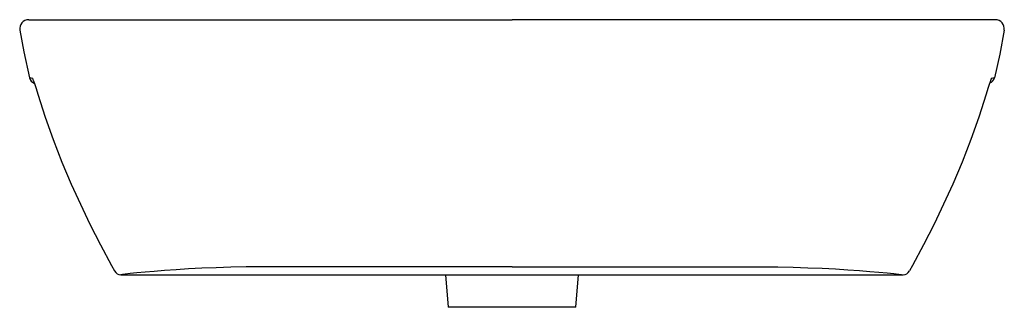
# Model space of a CAD drawing. Header units: millimetres. Extents: x 4763.042 to 4763.582, y 2387.084 to 2387.242.
import ezdxf

# ---------------------------------------------------------------- set-up
doc = ezdxf.new("R2010")
doc.units = ezdxf.units.MM
doc.layers.add('SANINDUSA', color=3, linetype='Continuous')

msp = doc.modelspace()

# ---------------------------------------------------------------- linework, layer by layer
at = {"layer": 'SANINDUSA'}
for p, q in [((4763.04674734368, 2387.242483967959), (4763.047333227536, 2387.242483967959)), ((4763.04674734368, 2387.242483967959), (4763.058145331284, 2387.242483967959)), ((4763.047333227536, 2387.242483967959), (4763.048271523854, 2387.242483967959)), ((4763.058495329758, 2387.242483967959), (4763.165935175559, 2387.242483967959)), ((4763.165935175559, 2387.242483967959), (4763.311935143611, 2387.242483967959)), ((4763.457935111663, 2387.242483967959), (4763.311935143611, 2387.242483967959)), ((4763.576537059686, 2387.242483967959), (4763.457935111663, 2387.242483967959)), ((4763.577122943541, 2387.242483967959), (4763.576537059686, 2387.242483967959)), ((4763.57496203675, 2387.210380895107), (4763.574836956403, 2387.210013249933)), ((4763.097377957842, 2387.102400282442), (4763.097298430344, 2387.102377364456)), ((4763.097298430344, 2387.102377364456), (4763.526571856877, 2387.102377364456)), ((4763.275369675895, 2387.102377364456), (4763.276935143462, 2387.084483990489)), ((4763.34693514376, 2387.084483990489), (4763.348500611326, 2387.102377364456)), ((4763.52649232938, 2387.102400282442), (4763.526571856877, 2387.102377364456)), ((4763.34693514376, 2387.084483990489), (4763.276935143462, 2387.084483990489))]:
    msp.add_line(p, q, dxfattribs=at)
for points in [[(4763.058331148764, 2387.242483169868), (4763.058495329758, 2387.242483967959), (4763.058495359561, 2387.242483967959), (4763.058495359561, 2387.242483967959)], [(4763.041810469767, 2387.236692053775), (4763.043933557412, 2387.224867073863), (4763.047124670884, 2387.210526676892)], [(4763.582059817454, 2387.23669202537), (4763.57967238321, 2387.223551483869), (4763.57674564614, 2387.210526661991)], [(4763.57496203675, 2387.210380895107), (4763.574917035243, 2387.210274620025), (4763.574672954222, 2387.209513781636)], [(4763.049370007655, 2387.20896106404), (4763.049866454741, 2387.207344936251), (4763.050699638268, 2387.204625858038), (4763.051655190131, 2387.20153393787)], [(4763.574142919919, 2387.207797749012), (4763.57400383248, 2387.207344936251), (4763.573170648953, 2387.204625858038), (4763.572215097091, 2387.20153393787)], [(4763.051655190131, 2387.20153393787), (4763.055736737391, 2387.189015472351), (4763.060163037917, 2387.176614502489), (4763.064942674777, 2387.164302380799), (4763.070055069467, 2387.152124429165), (4763.080255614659, 2387.13018584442), (4763.086075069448, 2387.118774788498), (4763.092139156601, 2387.107484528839), (4763.092139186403, 2387.107484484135)], [(4763.572215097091, 2387.20153393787), (4763.56813354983, 2387.189015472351), (4763.563707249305, 2387.176614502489), (4763.558927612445, 2387.164302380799), (4763.553815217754, 2387.152124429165), (4763.543614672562, 2387.13018584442), (4763.537795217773, 2387.118774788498), (4763.531731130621, 2387.107484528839), (4763.531731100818, 2387.107484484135)], [(4763.092139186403, 2387.107484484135), (4763.092139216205, 2387.10748442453), (4763.093795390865, 2387.104447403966)], [(4763.531731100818, 2387.107484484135), (4763.531731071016, 2387.10748442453), (4763.530074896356, 2387.104447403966)], [(4763.174470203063, 2387.106706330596), (4763.165998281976, 2387.106651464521), (4763.15761938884, 2387.106499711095), (4763.149504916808, 2387.106260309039), (4763.141746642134, 2387.10594322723), (4763.134394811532, 2387.105565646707), (4763.127571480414, 2387.105148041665), (4763.12124379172, 2387.104701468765), (4763.115546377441, 2387.104250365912), (4763.110558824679, 2387.103815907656), (4763.106037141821, 2387.103387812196), (4763.102400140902, 2387.103014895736), (4763.099711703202, 2387.102715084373), (4763.098154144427, 2387.102521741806), (4763.097377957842, 2387.102400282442)], [(4763.311935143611, 2387.106689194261), (4763.243173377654, 2387.106693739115), (4763.208821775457, 2387.106699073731), (4763.174470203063, 2387.106706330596)], [(4763.311935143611, 2387.106689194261), (4763.380696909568, 2387.106693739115), (4763.415048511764, 2387.106699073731), (4763.449400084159, 2387.106706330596)], [(4763.449400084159, 2387.106706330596), (4763.457872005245, 2387.106651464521), (4763.466250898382, 2387.106499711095), (4763.474365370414, 2387.106260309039), (4763.482123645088, 2387.10594322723), (4763.48947547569, 2387.105565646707), (4763.496298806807, 2387.105148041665), (4763.502626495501, 2387.104701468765), (4763.50832390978, 2387.104250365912), (4763.513311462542, 2387.103815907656), (4763.517833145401, 2387.103387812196), (4763.521470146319, 2387.103014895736), (4763.524158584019, 2387.102715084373), (4763.525716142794, 2387.102521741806), (4763.52649232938, 2387.102400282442)]]:
    msp.add_lwpolyline(points, dxfattribs=at)
for centre, radius, start, end in [((4763.046748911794, 2387.237482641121), 0.005001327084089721, 90.01796447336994, 189.0954636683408), ((4763.577121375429, 2387.237482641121), 0.005001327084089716, 350.9045363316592, 89.98203552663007), ((4763.080165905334, 2387.603808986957), 0.394667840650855, 265.1976281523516, 265.4574223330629), ((4763.051008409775, 2387.211483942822), 0.003999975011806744, 193.8464002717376, 251.8536222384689), ((4763.028877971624, 2387.203081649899), 0.0213187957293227, 16.00882861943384, 20.0222746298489), ((4763.689708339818, 2387.173034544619), 0.1206807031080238, 162.1526411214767, 163.2581980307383), ((4763.57290622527, 2387.211458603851), 0.003950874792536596, 289.4844234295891, 346.3565789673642), ((4763.543704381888, 2387.603808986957), 0.394667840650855, 274.5425776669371, 274.8023718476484), ((4763.09729901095, 2387.106377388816), 0.004000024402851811, 208.8483683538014, 269.9916834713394), ((4763.526571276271, 2387.106377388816), 0.004000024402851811, 270.0083165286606, 331.1516316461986)]:
    msp.add_arc(centre, radius, start, end, dxfattribs=at)

doc.saveas('drawing.dxf')
